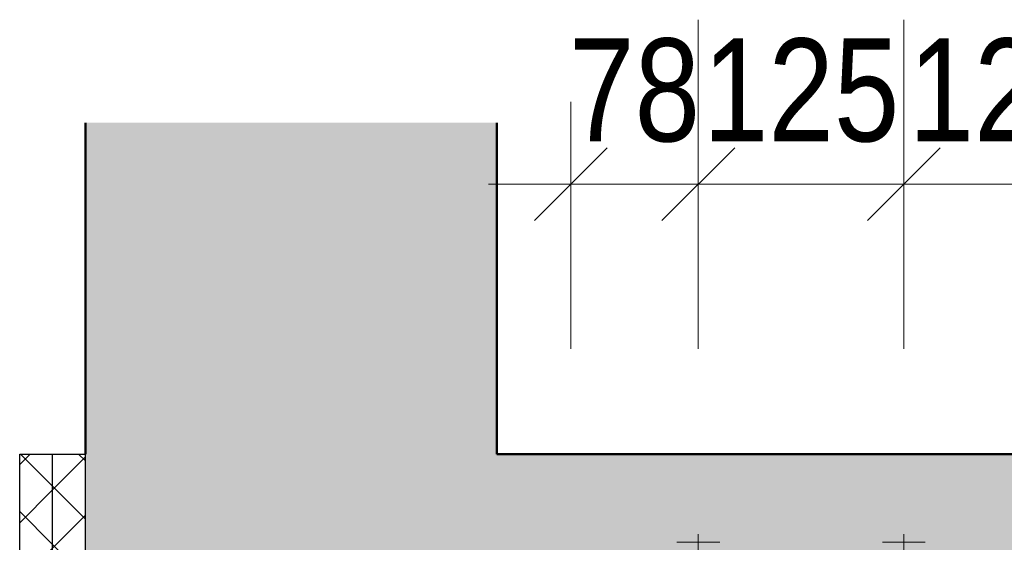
# Model space of a CAD drawing. Header units: millimetres. Extents: x -8.5 to 60.3, y 0 to 42.
# Tile 17 of 109: x 2.998 to 4.195, y 11.106 to 11.741. Entities that reach past the tile are written whole.
import ezdxf

# ---------------------------------------------------------------- set-up
doc = ezdxf.new("R2010")
doc.units = ezdxf.units.MM
doc.linetypes.add('HIDDEN', pattern=[0.375, 0.25, -0.125])
doc.styles.add('Arial Narrow', font='ARIALN.TTF')
doc.dimstyles.new('Arch_Strakon_dimstyle', dxfattribs={"dimtxt": 11.25, "dimasz": 1, "dimexe": 1.25, "dimexo": 0.0625, "dimgap": 1, "dimtad": 0, "dimdec": 3, "dimzin": 12, "dimdsep": 46, "dimtxsty": 'Arial Narrow', "dimblk": 'Arrowhead_Tick', "dimsah": 1, "dimcen": 0, "dimse1": 1, "dimse2": 1, "dimclrd": 6, "dimclrt": 3, "dimazin": 0, "dimtfac": 1, "dimtdec": 4, "dimtmove": 0, "dimatfit": 3, "dimldrblk": 'NONE', "dimfxl": 1, "dimtvp": 1, "dimtolj": 1, "dimtzin": 0, "dimlwd": 13, "dimarcsym": 2})
pattern_1 = [(45, (0, 0), (-0.03535534, 0.03535534), []), (135, (0, 0), (-0.03535534, -0.03535534), [])]

# ---------------------------------------------------------------- blocks, each defined once
blk = doc.blocks.new('Arrowhead_Tick')
at = {"color": 0, "linetype": 'Continuous', "lineweight": -2, "ltscale": 0.5}
for p, q in [((0, 20), (0, -10)), ((-1, 0), (0, 0)), ((10, 0), (0, 0))]:
    blk.add_line(p, q, dxfattribs=at)
at = {"color": 2, "linetype": 'Continuous', "lineweight": 35, "ltscale": 0.5}
blk.add_line((4.42, 4.42), (-4.42, -4.42), dxfattribs=at)
blk = doc.blocks.new('*D258')
at = {"color": 6, "linetype": 'Continuous', "lineweight": 13}
blk.add_line((3.6784, 11.5414), (3.8134, 11.5414), dxfattribs=at)
at = {"layer": 'Defpoints', "color": 0}
for p in [(3.8234, 11.5414), (3.8234, 11.1163), (3.6684, 10.8736)]:
    blk.add_point(p, dxfattribs=at)
at = {"color": 6, "lineweight": 13, "xscale": 0.01, "yscale": 0.01, "zscale": 0.01}
blk.add_blockref('Arrowhead_Tick', (3.8234, 11.5414), dxfattribs=at)
at = {"color": 6, "lineweight": 13, "xscale": 0.01, "yscale": 0.01, "zscale": 0.01, "rotation": 180}
blk.add_blockref('Arrowhead_Tick', (3.6684, 11.5414), dxfattribs=at)
at = {"color": 3, "lineweight": 35, "insert": (3.7459, 11.6552), "char_height": 0.125, "attachment_point": 5, "style": 'Arial Narrow'}
blk.add_mtext('\\A1;78', dxfattribs=at)
blk = doc.blocks.new('_None')
blk = doc.blocks.new('*D259')
at = {"color": 6, "linetype": 'Continuous', "lineweight": 13}
blk.add_line((3.8334, 11.5414), (4.0634, 11.5414), dxfattribs=at)
at = {"layer": 'Defpoints', "color": 0}
for p in [(4.0734, 11.5414), (3.8234, 11.1163), (4.0734, 11.1163)]:
    blk.add_point(p, dxfattribs=at)
at = {"color": 6, "lineweight": 13, "xscale": 0.01, "yscale": 0.01, "zscale": 0.01}
blk.add_blockref('Arrowhead_Tick', (4.0734, 11.5414), dxfattribs=at)
at = {"color": 6, "lineweight": 13, "xscale": 0.01, "yscale": 0.01, "zscale": 0.01, "rotation": 180}
blk.add_blockref('Arrowhead_Tick', (3.8234, 11.5414), dxfattribs=at)
at = {"color": 3, "lineweight": 35, "insert": (3.9484, 11.6552), "char_height": 0.125, "attachment_point": 5, "style": 'Arial Narrow'}
blk.add_mtext('\\A1;125', dxfattribs=at)
blk = doc.blocks.new('*D260')
at = {"color": 6, "linetype": 'Continuous', "lineweight": 13}
blk.add_line((4.0834, 11.5414), (4.3134, 11.5414), dxfattribs=at)
at = {"layer": 'Defpoints', "color": 0}
for p in [(4.3234, 11.5414), (4.0734, 11.1163), (4.3234, 11.1163)]:
    blk.add_point(p, dxfattribs=at)
at = {"color": 6, "lineweight": 13, "xscale": 0.01, "yscale": 0.01, "zscale": 0.01}
blk.add_blockref('Arrowhead_Tick', (4.3234, 11.5414), dxfattribs=at)
at = {"color": 6, "lineweight": 13, "xscale": 0.01, "yscale": 0.01, "zscale": 0.01, "rotation": 180}
blk.add_blockref('Arrowhead_Tick', (4.0734, 11.5414), dxfattribs=at)
at = {"color": 3, "lineweight": 35, "insert": (4.1984, 11.6552), "char_height": 0.125, "attachment_point": 5, "style": 'Arial Narrow'}
blk.add_mtext('\\A1;125', dxfattribs=at)

msp = doc.modelspace()

# ---------------------------------------------------------------- hatches: boundary and pattern name
at = {"true_color": 0xceffce}
for points in [[(3.578384, 11.61626), (3.578384, 11.213589), (3.078384, 11.213589), (3.078384, 11.61626)], [(36.903281, 11.213589), (36.803281, 10.853589), (14.778382, 10.853589), (14.778382, 10.873589), (14.698382, 10.873589), (14.698382, 10.853589), (14.058382, 10.853589), (14.058382, 10.873589), (13.978382, 10.873589), (13.978382, 10.853589), (3.668384, 10.853589), (3.668384, 10.873589), (3.618384, 10.873589), (3.618384, 10.853589), (3.078384, 10.853589), (3.078384, 11.213589)]]:
    msp.add_hatch(color=254, dxfattribs=at).paths.add_polyline_path(points)
h = msp.add_hatch()
h.set_pattern_fill('FT', color=10, scale=0.01, angle=45, style=0, pattern_type=2)
h.set_pattern_definition(pattern_1)
h.paths.add_polyline_path([(3.038384, 11.213589), (3.038384, 10.283589), (2.998384, 10.283589), (2.998384, 11.213589)])
h = msp.add_hatch()
h.set_pattern_fill('FT', color=10, scale=0.01, angle=45, style=0, pattern_type=2)
h.set_pattern_definition(pattern_1)
h.paths.add_polyline_path([(3.038384, 10.283589), (3.078384, 10.283589), (3.078384, 11.213589), (3.038384, 11.213589)])

# ---------------------------------------------------------------- linework, layer by layer
at = {"color": 4, "linetype": 'Continuous', "lineweight": 50}
for p, q in [((3.078384, 11.213589), (3.078384, 11.61626)), ((3.578384, 11.213589), (3.578384, 11.61626)), ((3.578384, 11.213589), (36.903281, 11.213589))]:
    msp.add_line(p, q, dxfattribs=at)
at = {"color": 3, "linetype": 'Continuous', "lineweight": 25}
for p, q in [((2.998384, 10.363589), (2.998384, 11.213589)), ((2.998384, 11.213589), (3.038384, 11.213589)), ((3.038384, 10.283589), (3.038384, 11.213589)), ((3.038384, 11.213589), (3.078384, 11.213589)), ((3.078384, 10.853589), (3.078384, 11.213589))]:
    msp.add_line(p, q, dxfattribs=at)
at = {"color": 6, "linetype": 'HIDDEN', "lineweight": 13, "ltscale": 0.5}
for p, q in [((3.823384, 11.116341), (3.823384, 11.080341)), ((4.073384, 11.116341), (4.073384, 11.080341)), ((3.797403, 11.106341), (3.849364, 11.106341)), ((4.047403, 11.106341), (4.099364, 11.106341))]:
    msp.add_line(p, q, dxfattribs=at)

# ---------------------------------------------------------------- dimensions: what is measured, and where the dimension line sits
at = {"lineweight": 35}
for base, p1, p2, text, picture, middle in [((3.823384, 11.541397), (3.668384, 10.873589), (3.823384, 11.116341), '78', '*D258', (3.745884, 11.541397)), ((4.073384, 11.541397), (3.823384, 11.116341), (4.073384, 11.116341), '125', '*D259', (3.948384, 11.541397)), ((4.323384, 11.541397), (4.073384, 11.116341), (4.323384, 11.116341), '125', '*D260', (4.198384, 11.541397))]:
    dim = msp.add_linear_dim(base=base, p1=p1, p2=p2, text=text, dimstyle='Arch_Strakon_dimstyle', override={"dimscale": 0.01, "dimtxt": 12.5, "dimasz": 1, "dimgap": 5, "dimtad": 1, "dimjust": 0, "dimtih": 0, "dimtoh": 0, "dimdec": 3, "dimdsep": 46, "dimtxsty": 'Arial Narrow', "dimclrd": 6, "dimclrt": 3, "dimtix": 1, "dimtofl": 255, "dimtmove": 0, "dimatfit": 2, "dimfxl": 0, "dimfxlon": 0, "dimtvp": 40, "dimlwd": 13}, dxfattribs=at)
    dim.commit()
    dim.dimension.update_dxf_attribs({"geometry": picture, "text_midpoint": middle, "dimtype": 160})

doc.saveas('drawing.dxf')
